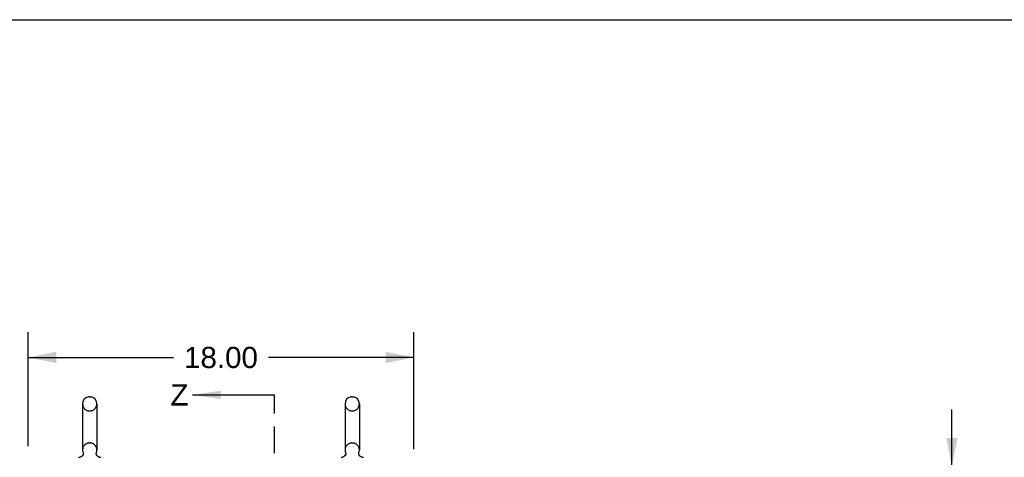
# Model space of a CAD drawing. Header units: inches. Extents: x 0 to 224, y 0 to 145.
# Tile 7 of 14: x 29 to 75, y 124 to 145. Entities that reach past the tile are written whole.
import ezdxf

# ---------------------------------------------------------------- set-up
doc = ezdxf.new("R2010")
doc.units = ezdxf.units.IN
doc.header["$LTSCALE"] = 12.302632
doc.header["$MEASUREMENT"] = 0
doc.linetypes.add('HIDDEN', pattern=[0.2, 0.1, -0.1])
doc.linetypes.add('PHANTOM', pattern=[0.8, 0.45, -0.05, 0.1, -0.05, 0.1, -0.05])
doc.layers.get('0').update_dxf_attribs({"linetype": 'CONTINUOUS'})
doc.layers.add('DEFAULT_2', color=8, linetype='HIDDEN')
doc.layers.add('DIMENSIONS', color=7, linetype='CONTINUOUS')
doc.styles.get("Standard").update_dxf_attribs({"font": 'arial.ttf'})
doc.dimstyles.new('DIMSTYLE_1', dxfattribs={"dimtxt": 0.986842, "dimasz": 1.315789, "dimexe": 0.09, "dimexo": 0.07, "dimgap": 0.0375, "dimtad": 0, "dimtih": 1, "dimtoh": 1, "dimzin": 4, "dimdsep": 46, "dimtxsty": 'Standard', "dimblk": '_FILLED', "dimblk1": '_FILLED', "dimblk2": '_FILLED', "dimcen": 0.09, "dimadec": 3, "dimazin": 1, "dimtfac": 1, "dimtdec": 3, "dimtofl": 0, "dimtmove": 0, "dimatfit": 3, "dimldrblk": '_FILLED', "dimfxl": 0, "dimtolj": 1, "dimtzin": 4, "dimarcsym": 0})
doc.dimstyles.get("Standard").update_dxf_attribs({"dimtxt": 1.118421, "dimasz": 1.315789, "dimexe": 0.09, "dimexo": 0.07, "dimgap": 0.09, "dimtad": 0, "dimtih": 1, "dimtoh": 1, "dimdec": 3, "dimzin": 4, "dimdsep": 46, "dimtxsty": 'Standard', "dimblk": '_FILLED', "dimblk1": '_FILLED', "dimblk2": '_FILLED', "dimcen": 0.09, "dimadec": 3, "dimazin": 1, "dimtp": 0.001, "dimtm": 0.001, "dimtfac": 1, "dimtdec": 3, "dimtofl": 0, "dimtmove": 0, "dimatfit": 3, "dimldrblk": '_FILLED', "dimfxl": 0, "dimtolj": 1, "dimtzin": 4, "dimarcsym": 0})

# ---------------------------------------------------------------- blocks, each defined once
blk = doc.blocks.new('_FILLED')
at = {"color": 0, "linetype": 'ByBlock'}
blk.add_solid([(0, 0), (-1, 0.2), (-1, -0.2)], dxfattribs=at)
blk = doc.blocks.new('XSEC_FILLED')
at = {"color": 0, "linetype": 'ByBlock'}
blk.add_solid([(0, 0), (-1, 0.15), (-1, -0.15)], dxfattribs=at)
blk = doc.blocks.new('*D14')
at = {"layer": 'DIMENSIONS', "color": 2, "linetype": 'Continuous'}
for p, q in [((72.912, 123.918), (72.912, 126.55)), ((75.295, 123.918), (71.727, 123.918)), ((78.357, 119.168), (71.727, 119.168)), ((72.912, 119.168), (72.912, 116.536))]:
    blk.add_line(p, q, dxfattribs=at)
at = {"layer": 'DIMENSIONS', "color": 2, "linetype": 'Continuous', "xscale": 1.3157894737, "yscale": 1.3157894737, "zscale": 1.3157894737}
for p, rotation in [((72.912, 123.918), 270), ((72.912, 119.168), 90)]:
    blk.add_blockref('_FILLED', p, dxfattribs=dict(at, rotation=rotation))
at = {"layer": 'DIMENSIONS', "color": 2, "linetype": 'Continuous', "insert": (72.912, 122.818), "char_height": 0.9868, "width": 2.68172, "attachment_point": 2, "line_spacing_factor": 0.9}
blk.add_mtext('4.75\\PI.D.', dxfattribs=at)
blk = doc.blocks.new('*D26')
at = {"layer": 'DIMENSIONS', "color": 2, "linetype": 'Continuous'}
for p, q in [((29.8, 124.839), (29.8, 130.169)), ((47.8, 124.714), (47.8, 130.169)), ((29.8, 128.985), (36.583, 128.985)), ((47.8, 128.985), (41.018, 128.985))]:
    blk.add_line(p, q, dxfattribs=at)
at = {"layer": 'DIMENSIONS', "color": 2, "linetype": 'Continuous', "xscale": 1.3157894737, "yscale": 1.3157894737, "zscale": 1.3157894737, "rotation": 180}
blk.add_blockref('_FILLED', (29.8, 128.985), dxfattribs=at)
at = {"layer": 'DIMENSIONS', "color": 2, "linetype": 'Continuous', "xscale": 1.3157894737, "yscale": 1.3157894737, "zscale": 1.3157894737}
blk.add_blockref('_FILLED', (47.8, 128.985), dxfattribs=at)
at = {"layer": 'DIMENSIONS', "color": 2, "linetype": 'Continuous', "insert": (38.8, 129.478), "char_height": 0.9868, "width": 3.44844, "attachment_point": 2, "line_spacing_factor": 0.9}
blk.add_mtext('18.00', dxfattribs=at)

msp = doc.modelspace()

# ---------------------------------------------------------------- linework, layer by layer
at = {"color": 7, "linetype": 'Continuous'}
for p, q in [((0, 144.737), (223.684, 144.737)), ((32.637, 127.155), (32.713, 127.155)), ((44.887, 127.155), (44.963, 127.155)), ((32.341, 126.825), (32.341, 124.665)), ((33.009, 126.825), (33.009, 124.665)), ((44.591, 126.825), (44.591, 124.665)), ((45.259, 126.825), (45.259, 124.665)), ((32.318, 124.388), (32.314, 124.385)), ((44.568, 124.388), (44.564, 124.385))]:
    msp.add_line(p, q, dxfattribs=at)
at = {"color": 7, "linetype": 'PHANTOM'}
msp.add_line((41.3, 37.793), (41.3, 127.237), dxfattribs=at)
at = {"color": 7, "linetype": 'Continuous'}
for points in [[(32.363, 124.547), (32.364, 124.543), (32.366, 124.538), (32.367, 124.533), (32.368, 124.528), (32.369, 124.523), (32.37, 124.518), (32.371, 124.513), (32.371, 124.508), (32.371, 124.503), (32.371, 124.498), (32.371, 124.493), (32.371, 124.488), (32.371, 124.483), (32.37, 124.478), (32.369, 124.473), (32.368, 124.468), (32.367, 124.463), (32.366, 124.458), (32.364, 124.453), (32.362, 124.448), (32.361, 124.444), (32.358, 124.439), (32.356, 124.434), (32.354, 124.43), (32.351, 124.426), (32.349, 124.421), (32.346, 124.417), (32.343, 124.413), (32.34, 124.409), (32.336, 124.405), (32.333, 124.401), (32.329, 124.398), (32.326, 124.394), (32.322, 124.391), (32.318, 124.388)], [(33.037, 124.385), (33.033, 124.388), (33.029, 124.391), (33.025, 124.394), (33.021, 124.398), (33.018, 124.401), (33.014, 124.405), (33.011, 124.409), (33.008, 124.413), (33.005, 124.417), (33.002, 124.421), (32.999, 124.425), (32.997, 124.43), (32.994, 124.434), (32.992, 124.439), (32.99, 124.444), (32.988, 124.448), (32.986, 124.453), (32.985, 124.458), (32.984, 124.463), (32.982, 124.468), (32.981, 124.473), (32.981, 124.478), (32.98, 124.483), (32.979, 124.488), (32.979, 124.493), (32.979, 124.498), (32.979, 124.503), (32.979, 124.508), (32.98, 124.513), (32.981, 124.518), (32.981, 124.523), (32.982, 124.528), (32.984, 124.533), (32.985, 124.538), (32.987, 124.543), (32.988, 124.547)], [(44.613, 124.547), (44.614, 124.543), (44.616, 124.538), (44.617, 124.533), (44.618, 124.528), (44.619, 124.523), (44.62, 124.518), (44.621, 124.513), (44.621, 124.508), (44.621, 124.503), (44.621, 124.498), (44.621, 124.493), (44.621, 124.488), (44.621, 124.483), (44.62, 124.478), (44.619, 124.473), (44.618, 124.468), (44.617, 124.463), (44.616, 124.458), (44.614, 124.453), (44.612, 124.448), (44.611, 124.444), (44.608, 124.439), (44.606, 124.434), (44.604, 124.43), (44.601, 124.426), (44.599, 124.421), (44.596, 124.417), (44.593, 124.413), (44.59, 124.409), (44.586, 124.405), (44.583, 124.401), (44.579, 124.398), (44.576, 124.394), (44.572, 124.391), (44.568, 124.388)], [(45.287, 124.385), (45.283, 124.388), (45.279, 124.391), (45.275, 124.394), (45.271, 124.398), (45.268, 124.401), (45.264, 124.405), (45.261, 124.409), (45.258, 124.413), (45.255, 124.417), (45.252, 124.421), (45.249, 124.425), (45.247, 124.43), (45.244, 124.434), (45.242, 124.439), (45.24, 124.444), (45.238, 124.448), (45.236, 124.453), (45.235, 124.458), (45.234, 124.463), (45.232, 124.468), (45.231, 124.473), (45.231, 124.478), (45.23, 124.483), (45.229, 124.488), (45.229, 124.493), (45.229, 124.498), (45.229, 124.503), (45.229, 124.508), (45.23, 124.513), (45.231, 124.518), (45.231, 124.523), (45.232, 124.528), (45.234, 124.533), (45.235, 124.538), (45.237, 124.543), (45.238, 124.547)]]:
    msp.add_lwpolyline(points, dxfattribs=at)
for centre, radius, start, end in [((32.675, 126.825), 0.334, 102.4284, 180), ((32.637, 126.998), 0.157, 90, 102.4284), ((32.713, 126.998), 0.157, 77.5716, 90), ((32.675, 126.825), 0.334, 0, 77.5716), ((44.925, 126.825), 0.334, 102.4284, 180), ((44.887, 126.998), 0.157, 90, 102.4284), ((44.963, 126.998), 0.157, 77.5716, 90), ((44.925, 126.825), 0.334, 0, 77.5716), ((32.675, 124.665), 0.334, 180, 200.613), ((32.675, 124.665), 0.334, 339.387, 360), ((44.925, 124.665), 0.334, 180, 200.613), ((44.925, 124.665), 0.334, 339.387, 360), ((32.137, 124.627), 0.3, 272.9727, 320.1837), ((33.213, 124.627), 0.3, 219.8182, 267.0273), ((44.387, 124.627), 0.3, 272.9727, 320.1837), ((45.463, 124.627), 0.3, 219.8182, 267.0273)]:
    msp.add_arc(centre, radius, start, end, dxfattribs=at)
at = {"layer": 'DEFAULT_2', "color": 8, "linetype": 'HIDDEN'}
for p, q in [((32.637, 126.495), (32.713, 126.495)), ((44.887, 126.495), (44.963, 126.495)), ((32.637, 124.995), (32.713, 124.995)), ((44.887, 124.995), (44.963, 124.995))]:
    msp.add_line(p, q, dxfattribs=at)
for centre, radius, start, end in [((32.675, 126.825), 0.334, 180, 257.5716), ((32.637, 126.652), 0.157, 257.5716, 270), ((32.713, 126.652), 0.157, 270, 282.4284), ((32.675, 126.825), 0.334, 282.4284, 360), ((44.925, 126.825), 0.334, 180, 257.5716), ((44.887, 126.652), 0.157, 257.5716, 270), ((44.963, 126.652), 0.157, 270, 282.4284), ((44.925, 126.825), 0.334, 282.4284, 360), ((32.675, 124.665), 0.334, 102.4284, 180), ((32.637, 124.838), 0.157, 90, 102.4284), ((32.713, 124.838), 0.157, 77.5716, 90), ((32.675, 124.665), 0.334, 0, 77.5716), ((44.925, 124.665), 0.334, 102.4284, 180), ((44.887, 124.838), 0.157, 90, 102.4284), ((44.963, 124.838), 0.157, 77.5716, 90), ((44.925, 124.665), 0.334, 0, 77.5716)]:
    msp.add_arc(centre, radius, start, end, dxfattribs=at)

# ---------------------------------------------------------------- texts
at = {"color": 7, "linetype": 'Continuous', "insert": (36.44, 127.73), "char_height": 0.987, "width": 0.8401, "attachment_point": 1, "line_spacing_factor": 0.9}
msp.add_mtext('Z', dxfattribs=at)

# ---------------------------------------------------------------- dimensions: what is measured, and where the dimension line sits
at = {"layer": 'DIMENSIONS', "color": 2, "linetype": 'Continuous'}
dim = msp.add_linear_dim(base=(47.8, 128.985), p1=(29.8, 124.769), p2=(47.8, 124.644), dimstyle='DIMSTYLE_1', dxfattribs=at)
dim.commit()
dim.dimension.update_dxf_attribs({"geometry": '*D26', "text_midpoint": (38.842, 128.98), "dimtype": 160})
dim = msp.add_linear_dim(base=(72.912, 119.168), p1=(75.365, 123.918), p2=(78.427, 119.168), angle=270, text='<>\\PI.D.', dimstyle='DIMSTYLE_1', dxfattribs=at)
dim.commit()
dim.dimension.update_dxf_attribs({"geometry": '*D14', "text_midpoint": (72.912, 121.584), "dimtype": 160})

# ---------------------------------------------------------------- leaders
at = {"color": 7, "linetype": 'Continuous'}
msp.add_leader([(37.471, 127.237), (41.3, 127.237)], dimstyle='Standard', override={"dimtad": 0, "dimldrblk": 'XSEC_FILLED'}, dxfattribs=at)

doc.saveas('drawing.dxf')
